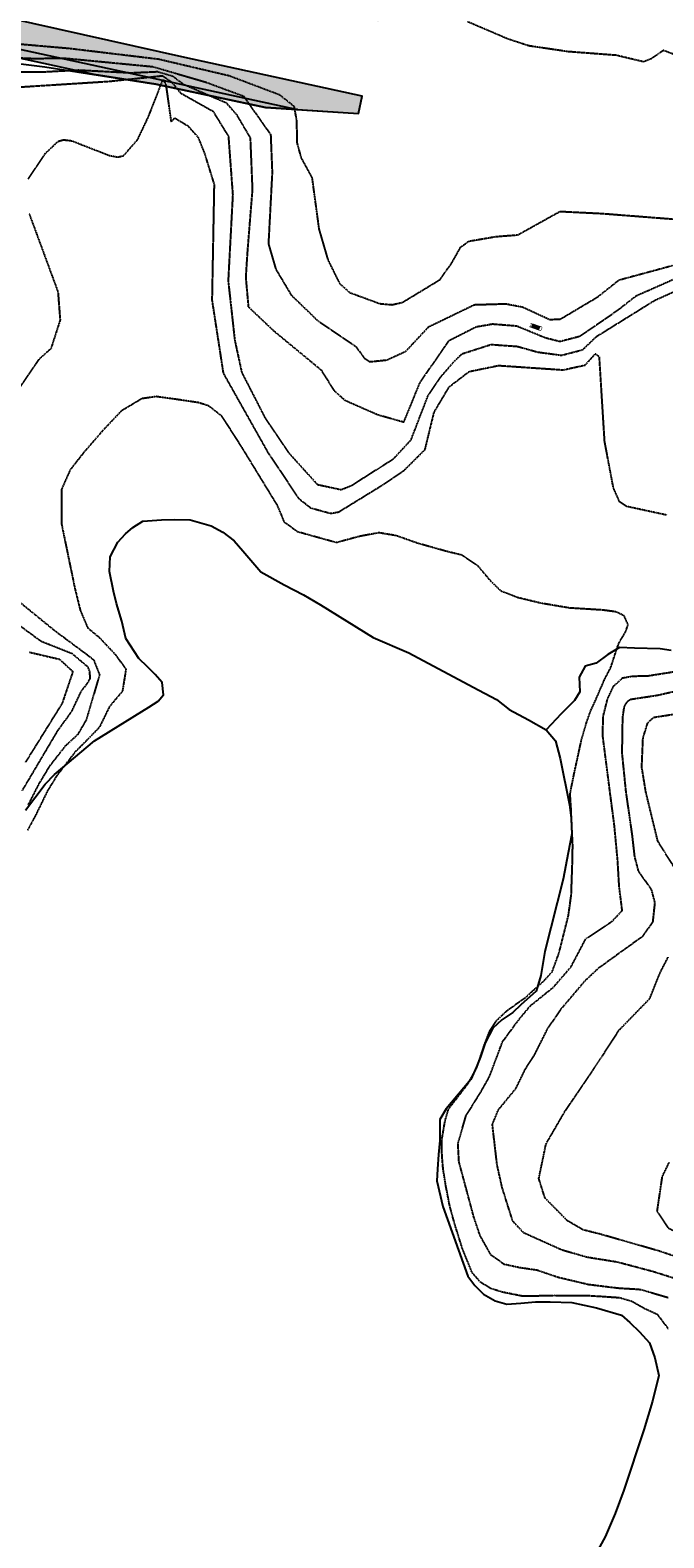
# Model space of a CAD drawing. Header units: feet. Extents: x 2234729 to 2255890, y 588345 to 614924.
# Tile 50 of 88: x 2246389 to 2246671, y 595510 to 596181. Entities that reach past the tile are written whole.
import ezdxf

# ---------------------------------------------------------------- set-up
doc = ezdxf.new("R2010")
doc.units = ezdxf.units.FT
doc.header["$MEASUREMENT"] = 0
doc.linetypes.add('OhDOT_USTN3', pattern=[0.22, 0.165, -0.055])
for name, color, linetype in [('DR_P_Ain', 1, 'Continuous'), ('DR_P_Aix', 2, 'Continuous'), ('DT_X_Contour_Major', 132, 'OhDOT_USTN3'), ('DT_X_Contour_Minor', 136, 'OhDOT_USTN3'), ('DT_X_Contour_Text', 251, 'Continuous'), ('L1', 203, 'Continuous'), ('Waterbodies', 7, 'Continuous'), ('Waterways', 7, 'Continuous')]:
    doc.layers.add(name, color=color, linetype=linetype)
doc.styles.add('L100', font='cceo.shx', dxfattribs={"height": 2})
picture_1 = doc.add_image_def('image1.sid', size_in_pixel=(17786, 6468))

msp = doc.modelspace()

# ---------------------------------------------------------------- hatches: boundary and pattern name
at = {"layer": 'DR_P_Ain', "transparency": 33554483}
h = msp.add_hatch(color=256, dxfattribs=at)
h.dxf.hatch_style = 1
edge = h.paths.add_edge_path()
edge.add_line((2245708.63, 596281.73), (2245679.14, 596353.01))
edge.add_arc((2243942.05, 595634.25), 1879.92, 22.47826, 28.96858)
edge.add_line((2245586.76, 596544.76), (2245581.04, 596544.76))
edge.add_arc((2243942.05, 595634.25), 1874.92, 22.47826, 29.05321, ccw=False)
edge.add_line((2245674.52, 596351.1), (2245681.35, 596334.59))
edge.add_arc((2245644.39, 596319.29), 40, -90.45179, 22.47821, ccw=False)
edge.add_line((2245644.07, 596279.3), (2245640.7, 596279.32))
edge.add_arc((2245633.01, 596329.89), 51.14, 271.17021, 278.64578, ccw=False)
edge.add_line((2245634.06, 596278.75), (2245610.89, 596278.93))
edge.add_line((2245610.89, 596278.93), (2245606.74, 596274.59))
edge.add_line((2245606.74, 596274.59), (2245700.18, 596273.85))
edge.add_line((2245700.18, 596273.85), (2245708.63, 596281.73))
edge = h.paths.add_edge_path()
edge.add_line((2245988.25, 596271.58), (2245986.6, 596275.6))
edge.add_line((2245986.6, 596275.6), (2245957.22, 596275.83))
edge.add_line((2245957.22, 596275.83), (2245924.89, 596273.53))
edge.add_line((2245924.89, 596273.53), (2245908.45, 596276.19))
edge.add_line((2245908.45, 596276.19), (2245857.06, 596276.62))
edge.add_line((2245857.06, 596276.62), (2245807.22, 596277.01))
edge.add_line((2245807.22, 596277.01), (2245797.85, 596275.79))
edge.add_arc((2245796.09, 596292.89), 17.19, 203.758, 275.864, ccw=False)
edge.add_line((2245780.36, 596285.97), (2245776.83, 596295.53))
edge.add_arc((2245807.16, 596313.01), 35, 202.47826, 209.96344, ccw=False)
edge.add_line((2245774.82, 596299.63), (2245769.76, 596311.84))
edge.add_line((2245769.76, 596311.84), (2245752.16, 596348.02))
edge.add_line((2245752.16, 596348.02), (2245740.23, 596383.2))
edge.add_line((2245740.23, 596383.2), (2245731.56, 596403.69))
edge.add_line((2245731.56, 596403.69), (2245722.38, 596404.77))
edge.add_line((2245722.38, 596404.77), (2245777.07, 596273.25))
edge.add_line((2245777.07, 596273.25), (2245988.25, 596271.58))
edge = h.paths.add_edge_path()
edge.add_line((2246508.19, 596145.63), (2246493.97, 596146.52))
edge.add_line((2246493.97, 596146.52), (2246445.07, 596156.95))
edge.add_line((2246445.07, 596156.95), (2246417.5, 596161.29))
edge.add_line((2246417.5, 596161.29), (2246282.13, 596190.77))
edge.add_arc((2246136.98, 595524.21), 682.17, 77.71493, 89.54826)
edge.add_line((2246142.35, 596206.37), (2245912.07, 596208.18))
edge.add_arc((2245893.25, 596077.55), 131.98, 81.80178, 97.29475)
edge.add_line((2245876.49, 596208.46), (2245866.44, 596208.54))
edge.add_line((2245866.44, 596208.54), (2245831.83, 596197.28))
edge.add_arc((2245838.02, 596178.26), 20, 108.02122, 202.47826)
edge.add_line((2245819.54, 596170.62), (2245816.4, 596178.19))
edge.add_arc((2245839.5, 596187.75), 25, 89.54826, 202.47826, ccw=False)
edge.add_line((2245839.7, 596212.75), (2246142.39, 596210.36))
edge.add_arc((2246136.98, 595524.21), 686.17, 77.71493, 89.54826, ccw=False)
edge.add_line((2246282.98, 596194.67), (2246508.19, 596145.63))
edge = h.paths.add_edge_path()
edge.add_line((2245877.92, 595872.6), (2245876.32, 595871.94))
edge.add_line((2245876.32, 595871.94), (2245865.3, 595890.02))
edge.add_line((2245865.3, 595890.02), (2245789.84, 596072.37))
edge.add_line((2245789.84, 596072.37), (2245784.78, 596092.47))
edge.add_line((2245784.78, 596092.47), (2245772.43, 596114.46))
edge.add_line((2245772.43, 596114.46), (2245750.41, 596167.67))
edge.add_arc((2245681.11, 596139), 75, 22.47826, 32.38926)
edge.add_line((2245744.44, 596179.17), (2245742.58, 596184.32))
edge.add_line((2245742.58, 596184.32), (2245735.1, 596191.06))
edge.add_arc((2245681.11, 596139), 75, 43.95687, 52.03707)
edge.add_line((2245727.25, 596198.13), (2245726.55, 596198.76))
edge.add_arc((2245637.77, 596102.22), 131.16, 47.39787, 58.29355)
edge.add_line((2245706.7, 596213.8), (2245736.84, 596213.56))
edge.add_line((2245736.84, 596213.56), (2245877.92, 595872.6))
at = {"layer": 'DR_P_Aix', "transparency": 33554483}
h = msp.add_hatch(color=256, dxfattribs=at)
h.dxf.hatch_style = 1
h.paths.add_polyline_path([(2245606.74, 596274.59), (2245605.68, 596273.48), (2245598.79, 596273.51), (2245598.78, 596264.81), (2245587.12, 596264.82), (2245587.09, 596261.49), (2245686.09, 596260.71), (2245700.18, 596273.85)], flags=17)
h.paths.add_polyline_path([(2245978.01, 595675.8), (2245964.87, 595670.36), (2245961.37, 595670.91), (2245939.83, 595722.97), (2245922.12, 595769.83), (2245900.17, 595818.82), (2245882.12, 595862.45), (2245877.92, 595872.6), (2245736.84, 596213.56), (2245706.7, 596213.8), (2245698.44, 596213.87), (2245656.8, 596218.37), (2245607.14, 596218.29), (2245607.05, 596214.59), (2245541.94, 596215.1), (2245541.86, 596225.01), (2245586.81, 596226.06), (2245586.83, 596227.5), (2245739.82, 596226.29), (2245756.93, 596217.44), (2245797.52, 596108.75), (2245881.3, 595906.27), (2245936.15, 595776.12)])
edge = h.paths.add_edge_path()
edge.add_line((2245708.63, 596281.73), (2245717.94, 596290.41))
edge.add_line((2245717.94, 596290.41), (2245701.05, 596335.62))
edge.add_arc((2244285.18, 595806.86), 1511.38, 20.47826, 31.53096)
edge.add_line((2245573.42, 596597.25), (2245575.12, 596598.3))
edge.add_arc((2244285.18, 595806.86), 1513.38, 31.53096, 31.56796)
edge.add_line((2245574.61, 596599.13), (2245572.7, 596602.26))
edge.add_line((2245572.7, 596602.26), (2245570.79, 596605.39))
edge.add_line((2245570.79, 596605.39), (2245568.89, 596608.53))
edge.add_line((2245568.89, 596608.53), (2245567, 596611.67))
edge.add_line((2245567, 596611.67), (2245565.11, 596614.81))
edge.add_line((2245565.11, 596614.81), (2245563.22, 596617.96))
edge.add_line((2245563.22, 596617.96), (2245561.34, 596621.11))
edge.add_line((2245561.34, 596621.11), (2245559.45, 596624.27))
edge.add_line((2245559.45, 596624.27), (2245557.57, 596627.42))
edge.add_line((2245557.57, 596627.42), (2245555.69, 596630.58))
edge.add_line((2245555.69, 596630.58), (2245553.81, 596633.74))
edge.add_line((2245553.81, 596633.74), (2245551.92, 596636.89))
edge.add_line((2245551.92, 596636.89), (2245550.03, 596640.05))
edge.add_line((2245550.03, 596640.05), (2245548.14, 596643.2))
edge.add_line((2245548.14, 596643.2), (2245546.24, 596646.35))
edge.add_line((2245546.24, 596646.35), (2245544.33, 596649.5))
edge.add_line((2245544.33, 596649.5), (2245542.42, 596652.64))
edge.add_line((2245542.42, 596652.64), (2245540.49, 596655.78))
edge.add_line((2245540.49, 596655.78), (2245538.56, 596658.92))
edge.add_line((2245538.56, 596658.92), (2245536.62, 596662.05))
edge.add_line((2245536.62, 596662.05), (2245534.67, 596665.17))
edge.add_line((2245534.67, 596665.17), (2245532.7, 596668.29))
edge.add_line((2245532.7, 596668.29), (2245530.72, 596671.39))
edge.add_line((2245530.72, 596671.39), (2245528.72, 596674.49))
edge.add_line((2245528.72, 596674.49), (2245526.71, 596677.58))
edge.add_line((2245526.71, 596677.58), (2245496.19, 596724.25))
edge.add_line((2245496.19, 596724.25), (2245495.09, 596725.93))
edge.add_line((2245495.09, 596725.93), (2245494, 596727.61))
edge.add_line((2245494, 596727.61), (2245492.9, 596729.3))
edge.add_line((2245492.9, 596729.3), (2245491.81, 596730.98))
edge.add_line((2245491.81, 596730.98), (2245490.72, 596732.67))
edge.add_line((2245490.72, 596732.67), (2245489.62, 596734.35))
edge.add_line((2245489.62, 596734.35), (2245488.53, 596736.04))
edge.add_line((2245488.53, 596736.04), (2245487.43, 596737.73))
edge.add_line((2245487.43, 596737.73), (2245486.33, 596739.41))
edge.add_line((2245486.33, 596739.41), (2245485.23, 596741.1))
edge.add_line((2245485.23, 596741.1), (2245484.13, 596742.79))
edge.add_line((2245484.13, 596742.79), (2245483.02, 596744.47))
edge.add_line((2245483.02, 596744.47), (2245481.91, 596746.15))
edge.add_line((2245481.91, 596746.15), (2245480.79, 596747.83))
edge.add_line((2245480.79, 596747.83), (2245479.67, 596749.51))
edge.add_line((2245479.67, 596749.51), (2245478.54, 596751.18))
edge.add_line((2245478.54, 596751.18), (2245477.41, 596752.86))
edge.add_line((2245477.41, 596752.86), (2245476.27, 596754.52))
edge.add_line((2245476.27, 596754.52), (2245475.12, 596756.19))
edge.add_line((2245475.12, 596756.19), (2245473.97, 596757.85))
edge.add_line((2245473.97, 596757.85), (2245472.8, 596759.5))
edge.add_line((2245472.8, 596759.5), (2245471.63, 596761.15))
edge.add_line((2245471.63, 596761.15), (2245470.45, 596762.79))
edge.add_line((2245470.45, 596762.79), (2245469.26, 596764.43))
edge.add_line((2245469.26, 596764.43), (2245468.05, 596766.06))
edge.add_line((2245468.05, 596766.06), (2245460.67, 596760.59))
edge.add_line((2245460.67, 596760.59), (2245461.26, 596759.79))
edge.add_line((2245461.26, 596759.79), (2245482.47, 596714.15))
edge.add_line((2245482.47, 596714.15), (2245508.09, 596676.54))
edge.add_line((2245508.09, 596676.54), (2245510.68, 596670.35))
edge.add_arc((2243942.05, 595634.25), 1879.92, 22.47826, 33.44497, ccw=False)
edge.add_line((2245679.14, 596353.01), (2245708.63, 596281.73))
edge = h.paths.add_edge_path()
edge.add_line((2245598.28, 596644.29), (2245586.26, 596663.74))
edge.add_line((2245586.26, 596663.74), (2245577.05, 596678.31))
edge.add_line((2245577.05, 596678.31), (2245558.68, 596706.53))
edge.add_line((2245558.68, 596706.53), (2245530.51, 596747.84))
edge.add_line((2245530.51, 596747.84), (2245500.16, 596789.88))
edge.add_line((2245500.16, 596789.88), (2245482.51, 596776.79))
edge.add_line((2245482.51, 596776.79), (2245569.78, 596652.88))
edge.add_line((2245569.78, 596652.88), (2245603.07, 596590.72))
edge.add_arc((2244285.18, 595806.86), 1533.38, 23.05596, 30.74346, ccw=False)
edge.add_line((2245696.08, 596407.38), (2245701.6, 596409.73))
edge.add_arc((2244285.18, 595806.86), 1539.38, 20.47826, 23.05596, ccw=False)
edge.add_line((2245727.28, 596345.42), (2245752.56, 596277.72))
edge.add_line((2245752.56, 596277.72), (2245778.09, 596259.99))
edge.add_line((2245778.09, 596259.99), (2245857.08, 596259.37))
edge.add_line((2245857.08, 596259.37), (2246007.07, 596257.43))
edge.add_line((2246007.07, 596257.43), (2246142.75, 596256.36))
edge.add_arc((2246136.98, 595524.21), 732.17, 86.94502, 89.54826, ccw=False)
edge.add_line((2246176, 596255.35), (2246205.31, 596270.96))
edge.add_line((2246205.31, 596270.96), (2246205.12, 596291.68))
edge.add_line((2246205.12, 596291.68), (2246198.64, 596291.62))
edge.add_line((2246198.64, 596291.62), (2246191.44, 596284.24))
edge.add_line((2246191.44, 596284.24), (2246191.58, 596268.39))
edge.add_arc((2246136.98, 595524.21), 746.17, 85.80327, 89.54826)
edge.add_line((2246142.86, 596270.36), (2245777.07, 596273.25))
edge.add_line((2245777.07, 596273.25), (2245734.58, 596375.95))
edge.add_arc((2243942.05, 595634.25), 1939.92, 22.47826, 31.37647)
edge = h.paths.add_edge_path()
edge.add_line((2246508.19, 596145.63), (2246535.37, 596143.94))
edge.add_line((2246535.37, 596143.94), (2246537.04, 596151.63))
edge.add_line((2246537.04, 596151.63), (2246457.9, 596168.86))
edge.add_line((2246457.9, 596168.86), (2246287.12, 596207.08))
edge.add_line((2246287.12, 596207.08), (2246285.74, 596207.38))
edge.add_arc((2246136.98, 595524.21), 699.17, 77.71493, 89.54826)
edge.add_line((2246142.49, 596223.36), (2246006.91, 596224.43))
edge.add_line((2246006.91, 596224.43), (2245816.82, 596225.93))
edge.add_line((2245816.82, 596225.93), (2245791.53, 596187.66))
edge.add_line((2245791.53, 596187.66), (2245817.97, 596116.86))
edge.add_line((2245817.97, 596116.86), (2245901.55, 595914.88))
edge.add_line((2245901.55, 595914.88), (2245999.27, 595684.59))
edge.add_line((2245999.27, 595684.59), (2246012.6, 595690.11))
edge.add_line((2246012.6, 595690.11), (2246013.71, 595701.35))
edge.add_line((2246013.71, 595701.35), (2245995.94, 595726.82))
edge.add_line((2245995.94, 595726.82), (2245990.13, 595740.87))
edge.add_line((2245990.13, 595740.87), (2245989.74, 595745.35))
edge.add_line((2245989.74, 595745.35), (2245975.8, 595792.97))
edge.add_line((2245975.8, 595792.97), (2245953.06, 595838.49))
edge.add_line((2245953.06, 595838.49), (2245937.42, 595885.72))
edge.add_line((2245937.42, 595885.72), (2245816.4, 596178.19))
edge.add_arc((2245839.5, 596187.75), 25, 89.54826, 202.47826, ccw=False)
edge.add_line((2245839.7, 596212.75), (2246142.39, 596210.36))
edge.add_arc((2246136.98, 595524.21), 686.17, 77.71493, 89.54826, ccw=False)
edge.add_line((2246282.98, 596194.67), (2246508.19, 596145.63))
edge = h.paths.add_edge_path()
edge.add_line((2246241.54, 596273.5), (2246232.57, 596291.92))
edge.add_line((2246232.57, 596291.92), (2246227.12, 596291.87))
edge.add_line((2246227.12, 596291.87), (2246227.37, 596264.24))
edge.add_line((2246227.37, 596264.24), (2246250.78, 596247.49))
edge.add_arc((2246136.98, 595524.21), 732.17, 77.71493, 81.05797, ccw=False)
edge.add_line((2246292.77, 596239.62), (2246294.14, 596239.32))
edge.add_line((2246294.14, 596239.32), (2246465.13, 596202.09))
edge.add_line((2246465.13, 596202.09), (2246544.28, 596184.85))
edge.add_line((2246544.28, 596184.85), (2246545.58, 596190.84))
edge.add_line((2246545.58, 596190.84), (2246516.86, 596195.87))
edge.add_line((2246516.86, 596195.87), (2246510.36, 596204.16))
edge.add_line((2246510.36, 596204.16), (2246491.46, 596208.3))
edge.add_line((2246491.46, 596208.3), (2246486.57, 596202.92))
edge.add_line((2246486.57, 596202.92), (2246456.72, 596210.47))
edge.add_line((2246456.72, 596210.47), (2246409.17, 596227.08))
edge.add_line((2246409.17, 596227.08), (2246371.01, 596235.32))
edge.add_line((2246371.01, 596235.32), (2246370.76, 596236.97))
edge.add_line((2246370.76, 596236.97), (2246295.74, 596253.3))
edge.add_arc((2246136.98, 595524.21), 746.17, 77.71493, 81.93727)
edge.add_line((2246241.63, 596263.01), (2246241.54, 596273.5))

# ---------------------------------------------------------------- linework, layer by layer
at = {"layer": 'DR_P_Ain', "flags": 128}
msp.add_lwpolyline([(2246508.19, 596145.63), (2246493.97, 596146.52), (2246445.07, 596156.95), (2246417.5, 596161.29), (2246282.13, 596190.77, 0.051679), (2246142.35, 596206.37), (2245912.07, 596208.18, 0.067704), (2245876.49, 596208.46), (2245866.44, 596208.54), (2245831.83, 596197.28, 0.437186), (2245819.54, 596170.62), (2245816.4, 596178.19, -0.536926), (2245839.7, 596212.75), (2246142.39, 596210.36, -0.051679), (2246282.98, 596194.67)], format="xyb", close=True, dxfattribs=at)
at = {"layer": 'DR_P_Aix', "flags": 128}
msp.add_lwpolyline([(2245839.7, 596212.75), (2246142.39, 596210.36, -0.051679), (2246282.98, 596194.67), (2246508.19, 596145.63), (2246508.19, 596145.63), (2246535.37, 596143.94), (2246537.04, 596151.63), (2246457.9, 596168.86), (2246287.12, 596207.08), (2246285.74, 596207.38, 0.051679), (2246142.49, 596223.36), (2246006.91, 596224.43), (2245816.82, 596225.93)], format="xyb", dxfattribs=at)
at = {"layer": 'DT_X_Contour_Major'}
for points in [[(2246362.56, 596162.36), (2246395.53, 596162.5), (2246410.5, 596163.29), (2246433.91, 596162.03), (2246445.88, 596162.57), (2246452.35, 596160.68), (2246457.26, 596157), (2246476.31, 596148.74), (2246480.93, 596143.5), (2246487.08, 596133.06), (2246488.02, 596110.12), (2246485.84, 596082.88), (2246485.07, 596071.09), (2246486.24, 596057.86), (2246497.41, 596047.27), (2246518.66, 596029.73), (2246524.49, 596020.45), (2246529.31, 596016.23), (2246543.95, 596009.82), (2246555.6, 596006.54), (2246562.86, 596024.28), (2246575.78, 596042.85), (2246587.79, 596048.96), (2246595.06, 596050.21), (2246605.84, 596049.36), (2246618.78, 596044.04), (2246625.15, 596042.46), (2246634.05, 596044.78), (2246650.86, 596056.31), (2246659.17, 596062.8), (2246692.02, 596077.28)], [(2246387.05, 595855.04), (2246403.46, 595881.37), (2246408.17, 595895.28), (2246402.25, 595900.73), (2246388.61, 595903.92)], [(2246676.35, 595876.35), (2246666.73, 595874.87), (2246664.06, 595872.41), (2246662.01, 595865.89), (2246661.45, 595852.88), (2246663.27, 595841.75), (2246668.55, 595819.99), (2246677.85, 595805.23)], [(2246673.22, 595768.27), (2246669.66, 595761.33), (2246664.85, 595749.51), (2246651.2, 595735.47), (2246639.47, 595717.43), (2246627.26, 595699.61), (2246618.76, 595684.98), (2246615.56, 595669.63), (2246618.23, 595661.25), (2246628.14, 595651.16), (2246635.37, 595646.97), (2246643.2, 595645), (2246669.05, 595637.59), (2246680.87, 595633.62)]]:
    msp.add_lwpolyline(points, dxfattribs=at)
at = {"layer": 'DT_X_Contour_Minor'}
for points in [[(2246583.99, 596184.88), (2246601.75, 596177.29), (2246611.35, 596174.14), (2246628.81, 596171.57), (2246650.16, 596169.95), (2246662.35, 596167.06), (2246665.93, 596168.43), (2246671.23, 596172.12), (2246686.34, 596166.44)], [(2246362.56, 596176.76), (2246406.59, 596172.93), (2246446.35, 596168.16), (2246477.74, 596160.78), (2246499.99, 596152.39), (2246506.58, 596147.2), (2246507.74, 596140.54), (2246507.88, 596130.94), (2246509.7, 596124.29), (2246514.59, 596115.29), (2246517.69, 596092.46), (2246521.72, 596078.69), (2246526.96, 596068.14), (2246531.39, 596064.21), (2246544.95, 596059.24), (2246550.31, 596058.77), (2246554.97, 596059.81), (2246571.6, 596069.88), (2246577.01, 596077.5), (2246580.89, 596084.43), (2246584.6, 596087.08), (2246596.57, 596089.12), (2246606.36, 596089.87), (2246625.16, 596100.32), (2246644.2, 596099.37), (2246681.72, 596096.43)], [(2246364.29, 596169.58), (2246390.19, 596168.43), (2246404.78, 596168.53), (2246443.8, 596164.77), (2246467.39, 596157.85), (2246484.03, 596151.73), (2246496.19, 596134.52), (2246496.86, 596117.64), (2246495.19, 596085.92), (2246498.54, 596074.47), (2246505.39, 596063.03), (2246517.24, 596051.6), (2246534.18, 596040.15), (2246538, 596034.89), (2246540.28, 596033.37), (2246547.93, 596034.16), (2246556.48, 596038.06), (2246566.67, 596048.98), (2246586.97, 596058.77), (2246600.96, 596059.19), (2246608.41, 596057.78), (2246620.6, 596052.18), (2246625.36, 596052.38), (2246641.91, 596062.21), (2246651.49, 596069.81), (2246681.02, 596077.82)], [(2246497.47, 596002.93), (2246493.91, 596008.19), (2246483.46, 596028.56), (2246480.32, 596043.09), (2246477.41, 596069.44), (2246479.44, 596107.68), (2246477.51, 596133.66), (2246470.78, 596144.64), (2246456.29, 596152.79), (2246452.28, 596157.73), (2246448.07, 596160.59), (2246424.07, 596158.08), (2246376.67, 596155.07)], [(2246388.14, 596114.81), (2246395.77, 596126.11), (2246401.5, 596131.51), (2246403.91, 596132.21), (2246407.64, 596131.76), (2246424.29, 596125.23), (2246428.07, 596124.51), (2246430.66, 596125.13), (2246436.98, 596132.39), (2246441.62, 596142.15), (2246448.3, 596159.09), (2246449.54, 596156.46), (2246451.83, 596140.13), (2246453.46, 596141.9), (2246459.26, 596138.45), (2246463.76, 596133.42), (2246466.6, 596126.45), (2246470.99, 596112.32), (2246470.03, 596060.77), (2246475.05, 596028.31), (2246489.34, 596002.93), (2246495.06, 595992.78), (2246508.73, 595972.45), (2246513.99, 595968.32), (2246522.98, 595965.87), (2246526.55, 595966.5), (2246546.94, 595979.02), (2246555.69, 595985.01), (2246565.02, 595994.26), (2246567.13, 596002.93), (2246569.09, 596010.96), (2246575.79, 596022.22), (2246584.72, 596029.03), (2246597.72, 596031.7), (2246626.57, 596029.75), (2246636.41, 596031.92), (2246640.94, 596036.95), (2246642.55, 596035.62), (2246644.58, 596002.93), (2246644.91, 595997.83), (2246648.78, 595977.28), (2246651.41, 595971.29), (2246654.83, 595969.07), (2246672.61, 595965.25)], [(2246384.71, 596022.38), (2246393.15, 596034.6), (2246398.51, 596039.47), (2246402.52, 596051.91), (2246401.56, 596064.48), (2246388.8, 596099.1)], [(2246696.56, 596073.77), (2246667.12, 596060.47), (2246641.16, 596044.34), (2246635.07, 596038.52), (2246625.86, 596036.11), (2246615.29, 596037.52), (2246606.15, 596040.06), (2246594.42, 596040.91), (2246581.3, 596036.7), (2246577.89, 596033.39), (2246571.87, 596026.53), (2246566.08, 596017.95), (2246560.29, 596002.93)], [(2246388.01, 595824.84), (2246391.79, 595831.82), (2246396.98, 595842.47), (2246401.08, 595849.15), (2246409.4, 595859.94), (2246414.13, 595864.65), (2246420.07, 595870.76), (2246424.63, 595880.02), (2246430.32, 595886.83), (2246431.85, 595896.42), (2246427.17, 595902.84), (2246420.08, 595910.34), (2246414.92, 595914.63), (2246411.5, 595922.67), (2246409.07, 595932.55), (2246403.14, 595961.21), (2246403.14, 595976.49), (2246407.1, 595985.47), (2246413.48, 595993.56), (2246421.61, 596002.93), (2246429.92, 596011.71), (2246438.88, 596017.07), (2246445.19, 596017.99), (2246454.27, 596016.74), (2246463.97, 596015.3), (2246468.37, 596013.95), (2246474.21, 596009.37), (2246478.36, 596002.93), (2246483.29, 595995.27), (2246499.01, 595969.57), (2246502.15, 595962.11), (2246508.08, 595957.8), (2246525.51, 595952.95), (2246535.76, 595955.73), (2246544.38, 595957.35), (2246552.02, 595956.09), (2246561.72, 595952.68), (2246574.84, 595948.99), (2246581.13, 595947.47), (2246588.58, 595942.44), (2246593.98, 595935.97), (2246598.65, 595931.47), (2246606.1, 595928.51), (2246616.62, 595925.99), (2246629.37, 595923.84), (2246644.11, 595922.94), (2246650.13, 595922.13), (2246653.45, 595920.51), (2246655.34, 595916.38), (2246654.26, 595913.11), (2246651.16, 595907.9), (2246648.72, 595900.62), (2246647.61, 595897.12), (2246644.89, 595891.99), (2246641.07, 595883.12), (2246638.63, 595877.85), (2246636.74, 595872.5), (2246634.58, 595865.04), (2246631.33, 595850.08), (2246629.5, 595840.98), (2246629.87, 595835.46), (2246630.36, 595824.35), (2246630.67, 595818.11), (2246630.55, 595811.04), (2246630.03, 595795.99), (2246628.77, 595786.82), (2246628.35, 595785.13), (2246624.6, 595770.2), (2246621.46, 595761.58), (2246618.28, 595757.96), (2246609.41, 595749.94), (2246601.7, 595744.51), (2246600.99, 595743.9), (2246596.43, 595739.57), (2246593.6, 595735.11), (2246591.2, 595728.88), (2246587.86, 595718.78), (2246583.77, 595711.48), (2246578.61, 595704.75), (2246575.26, 595700.4), (2246573.76, 595695.19), (2246572.33, 595686.85), (2246572.42, 595679.97), (2246572.94, 595673.75), (2246574.15, 595666.28), (2246575.87, 595657.48), (2246578.16, 595649.1), (2246579.66, 595644.37), (2246581.31, 595639.05), (2246585.72, 595628.02), (2246589.4, 595623.81), (2246594.13, 595620.89), (2246599.44, 595619.22), (2246608.01, 595617.49), (2246610.57, 595617.39), (2246616.95, 595617.53), (2246622.56, 595617.66), (2246630.47, 595617.53), (2246637.15, 595617.61), (2246643.63, 595617.21), (2246651.81, 595616.65), (2246657.03, 595615.1), (2246662.84, 595611.83), (2246668.44, 595609.27), (2246673.31, 595602.82)], [(2246560.29, 596002.93), (2246558.53, 595998.36), (2246550.74, 595989.93), (2246532.19, 595978.13), (2246527.56, 595976.27), (2246517.24, 595978.52), (2246504.42, 595992.63), (2246497.47, 596002.93)], [(2246388.19, 595836), (2246393.18, 595845.69), (2246397.88, 595853.49), (2246405, 595862.56), (2246410.44, 595867.57), (2246414.17, 595873.96), (2246419.53, 595892.06), (2246420.08, 595893.96), (2246417.61, 595900.34), (2246414.9, 595902.48), (2246400.24, 595913.37), (2246379.12, 595930.54)], [(2246372.34, 595924.67), (2246393.73, 595909.04), (2246407.59, 595903.55), (2246414.58, 595897.61), (2246415.47, 595895.49), (2246415.64, 595892.3), (2246414.59, 595890.33), (2246411.6, 595886.47), (2246407.33, 595877.4), (2246401.32, 595869.2), (2246385.35, 595842.27)], [(2246683.74, 595896.44), (2246664.35, 595893.38), (2246657.42, 595893.24), (2246652.89, 595892.41), (2246648.75, 595888.65), (2246646.18, 595883.13), (2246644.21, 595875.28), (2246644.09, 595866.58), (2246647.42, 595840.73), (2246649.25, 595826.8), (2246650.69, 595811.38), (2246651.4, 595799.53), (2246651.53, 595798.49), (2246652.75, 595788.9), (2246648.07, 595783.88), (2246636.36, 595776.13), (2246629.76, 595763.6), (2246621.92, 595754.58), (2246611.63, 595746.28), (2246606.58, 595740.23), (2246599.32, 595730.37), (2246593.53, 595714.91), (2246589.5, 595707.79), (2246583.09, 595697.51), (2246579.54, 595685.22), (2246580, 595677.04), (2246583.15, 595665.38), (2246586.6, 595652.49), (2246589.34, 595644.39), (2246594.15, 595635.83), (2246600.18, 595631.6), (2246607.15, 595630.1), (2246615.04, 595628.93), (2246624.16, 595625.79), (2246637.88, 595622.54), (2246651.14, 595620.92), (2246659.47, 595620.42), (2246661.2, 595620.26), (2246673.32, 595616.7)], [(2246682.62, 595887.91), (2246668.56, 595884.74), (2246656.53, 595882.91), (2246654.94, 595881.89), (2246653.67, 595879.73), (2246652.97, 595875.1), (2246652.71, 595859.11), (2246654.44, 595841.92), (2246657.23, 595822.59), (2246658.32, 595813), (2246659.97, 595806.64), (2246665.79, 595798.39), (2246667.34, 595792.44), (2246666.43, 595783.91), (2246661.9, 595777.43), (2246654.24, 595771.94), (2246642.26, 595763.29), (2246636.1, 595757.52), (2246625.25, 595744.72), (2246619.31, 595735.99), (2246613.52, 595724.46), (2246609.39, 595718.02), (2246605.26, 595709.57), (2246597.39, 595699.96), (2246594.91, 595693.79), (2246595.07, 595692.03), (2246596.95, 595675.9), (2246599.16, 595665.89), (2246599.66, 595664.26), (2246603.88, 595650.9), (2246608.76, 595645.68), (2246610.33, 595644.97), (2246626.17, 595637.89), (2246637.5, 595634.66), (2246650.67, 595632.57), (2246666.61, 595628.34), (2246677.93, 595624.74)], [(2246673.65, 595676.78), (2246670.61, 595670.51), (2246668.34, 595655.2), (2246673.29, 595647.69), (2246682.71, 595643.14), (2246683.81, 595642.49), (2246696.14, 595635.26), (2246710.84, 595628.23), (2246724.99, 595621.4), (2246751.45, 595605.18), (2246766.93, 595595.43), (2246778.8, 595584.26), (2246786.99, 595572.87), (2246793.57, 595565.18), (2246806.14, 595556.35), (2246824.22, 595540.29), (2246828.3, 595536.91), (2246851.84, 595520.85), (2246868.63, 595508.35)]]:
    msp.add_lwpolyline(points, dxfattribs=at)
at = {"layer": 'L1', "flags": 128}
msp.add_lwpolyline([(2245906.69, 596208.9), (2245956.95, 596202.2), (2246006.61, 596198.28), (2246056.6, 596194.36), (2246106.97, 596194.31), (2246155.84, 596200.74), (2246203.32, 596201.18), (2246250.34, 596194.65), (2246297.48, 596184.17), (2246345.78, 596170.97), (2246395.59, 596164.73), (2246445.07, 596156.95), (2246493.97, 596146.52), (2246535.37, 596143.94), (2246537.04, 596151.63), (2246457.9, 596168.86), (2246287.12, 596207.08), (2246285.74, 596207.38, 0.051679), (2246142.49, 596223.36), (2246006.91, 596224.43), (2245816.82, 596225.93)], format="xyb", dxfattribs=at)
at = {"layer": 'Waterbodies'}
msp.add_lwpolyline([(2246386.92, 595833.76), (2246391.09, 595839.23), (2246395.77, 595845.21), (2246399.94, 595849.64), (2246417.65, 595864.49), (2246441.87, 595879.59), (2246446.03, 595882.19), (2246448.38, 595885.06), (2246447.86, 595890.53), (2246444.73, 595894.17), (2246441.35, 595897.56), (2246437.44, 595901.2), (2246431.71, 595910.06), (2246429.89, 595917.87), (2246427.54, 595925.68), (2246426.24, 595931.15), (2246424.42, 595940.01), (2246424.68, 595946.52), (2246428.07, 595953.03), (2246431.45, 595956.67), (2246434.84, 595959.54), (2246439.26, 595962.4), (2246447.6, 595962.92), (2246453.33, 595963.18), (2246460.36, 595962.92), (2246469.73, 595960.32), (2246474.94, 595957.45), (2246479.89, 595953.55), (2246483.79, 595949.12), (2246491.87, 595939.75), (2246502.28, 595934.02), (2246510.88, 595929.59), (2246518.43, 595925.16), (2246541.87, 595910.58), (2246557.75, 595903.81), (2246586.4, 595888.44), (2246596.82, 595882.98), (2246602.54, 595878.55), (2246611.14, 595873.86), (2246618.95, 595869.43), (2246623.12, 595864.49), (2246625.2, 595856.67), (2246629.37, 595836.1), (2246630.15, 595830.11), (2246630.41, 595823.08), (2246628.85, 595814.75), (2246626.5, 595803.03), (2246618.43, 595770.74), (2246616.61, 595760.06), (2246614.52, 595753.03), (2246607.75, 595747.04), (2246604.11, 595743.65), (2246599.16, 595740.27), (2246595.25, 595736.62), (2246591.87, 595730.11), (2246589.78, 595723.86), (2246587.96, 595719.43), (2246585.36, 595713.7), (2246574.42, 595700.68), (2246571.55, 595696), (2246571.55, 595691.57), (2246571.55, 595686.62), (2246571.03, 595680.37), (2246570.51, 595673.86), (2246570.25, 595668.65), (2246572.86, 595657.19), (2246584.05, 595626.2), (2246587.18, 595622.04), (2246591.09, 595618.13), (2246596.29, 595615.27), (2246601.5, 595613.7), (2246607.75, 595614.23), (2246614.26, 595614.75), (2246620.77, 595614.75), (2246630.41, 595614.49), (2246641.35, 595612.14), (2246652.54, 595608.76), (2246656.19, 595605.63), (2246660.62, 595601.47), (2246665.04, 595596.52), (2246667.39, 595589.75), (2246669.21, 595581.93), (2246666.35, 595570.48), (2246662.44, 595557.72), (2246653.59, 595530.89), (2246649.68, 595520.48), (2246645.25, 595510.06), (2246640.57, 595501.46)], dxfattribs=at)
at = {"layer": 'Waterways'}
msp.add_lwpolyline([(2246674.61, 595904.76), (2246669.75, 595905.46), (2246658.29, 595905.8), (2246651.7, 595906.15), (2246646.49, 595903.03), (2246641.28, 595899.21), (2246636.42, 595897.82), (2246633.64, 595892.96), (2246633.99, 595886.36), (2246631.56, 595882.54), (2246625.66, 595876.64), (2246618.95, 595869.43)], dxfattribs=at)

# ---------------------------------------------------------------- texts
at = {"layer": 'DT_X_Contour_Text', "linetype": 'Continuous', "lineweight": -3, "insert": (2246614.3, 596048.85, 680), "char_height": 2, "width": 3.8236, "attachment_point": 5, "rotation": 340.27337, "style": 'L100', "bg_fill": 1, "box_fill_scale": 1, "bg_fill_color": 9, "bg_fill_transparency": 0}
msp.add_mtext('1050', dxfattribs=at)

# ---------------------------------------------------------------- pictures from other files: only their frames are drawn
image = msp.add_image(picture_1, insert=(2243173.45, 594670.71), size_in_units=(8711.37, 3167.95), dxfattribs=dict(fade=50))
image.dxf.flags = 7

doc.saveas('drawing.dxf')
